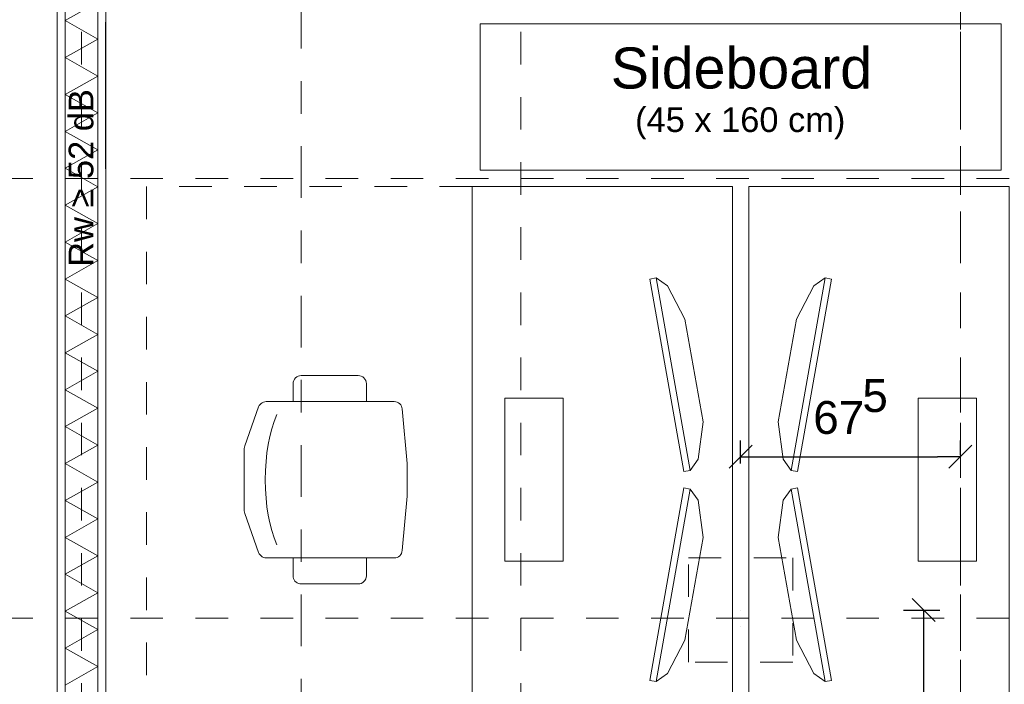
# Model space of a CAD drawing. Header units: metres. Extents: x -45.2 to 14.3, y -31.8 to 10.2.
# Tile 95 of 152: x -8.3 to -5.3, y -20.5 to -18.4. Entities that reach past the tile are written whole.
import ezdxf

# ---------------------------------------------------------------- set-up
doc = ezdxf.new("R2010")
doc.units = ezdxf.units.M
doc.header["$LTSCALE"] = 0.05
for name, pattern in [('Achsen 01', [5.291531, 3.175, -1.058062, 0.352704, -0.705764]), ('gestrichelt - 01', [2, 1, -1]), ('Raster 01', [2, 1, -1])]:
    doc.linetypes.add(name, pattern=pattern)
doc.layers.get('0').update_dxf_attribs({"lineweight": 25})
for name, color, linetype, lineweight, true_color in [('039_Trockenbauarbeiten-340 Dämmung', 7, 'Continuous', 9, 0xc0c0c0), ('ACTES-Einrichtung Aufsicht.', 7, 'Continuous', 9, 0xa6a6a6), ('AV1-Achsen', 1, 'Achsen 01', 18, 0xff0000), ('AV1-Bewegungsfläche', 7, 'gestrichelt - 01', 9, 0xd9d9d9), ('AV1-Einrichtung', 7, 'Continuous', 9, 0xa6a6a6), ('AV1-Raster', 7, 'Raster 01', 9, 0xa6a6a6)]:
    doc.layers.add(name, color=color, linetype=linetype, lineweight=lineweight, true_color=true_color)
for name, color, linetype, lineweight in [('039_Trockenbauarbeiten-340 Gipskarton', 7, 'Continuous', 9), ('053_Niederspannungsanlagen-Bodentanks', 7, 'gestrichelt - 01', 9), ('AV1-Akustikvorgaben-Trennwände', 7, 'Continuous', 5), ('AV1-Einrichtung Bemaßung', 7, 'Continuous', 9), ('AV1-Schnitt Achsen', 7, 'Achsen 01', 18)]:
    doc.layers.add(name, color=color, linetype=linetype, lineweight=lineweight)
doc.styles.add('Arial', font='arial.ttf')

msp = doc.modelspace()

# ---------------------------------------------------------------- linework, layer by layer
at = {"color": 0, "linetype": 'Continuous', "lineweight": 15}
for p, q in [((-6.1104, -19.7898), (-6.0396, -19.7191)), ((-5.3646, -19.7191), (-5.4354, -19.7898)), ((-5.5485, -20.1896), (-5.4778, -20.2604))]:
    msp.add_line(p, q, dxfattribs=at)
at = {"color": 0, "linetype": 'ByBlock', "lineweight": -2}
for p, q in [((-6.075, -19.7544), (-6.0043, -19.7544)), ((-5.4, -19.7544), (-5.4707, -19.7544)), ((-5.5132, -20.225), (-5.5132, -20.2957))]:
    msp.add_line(p, q, dxfattribs=at)
at = {"layer": '039_Trockenbauarbeiten-340 Dämmung'}
msp.add_lwpolyline([(-8.05, -21.475), (-8.05, -16.125), (-8.15, -16.125), (-8.15, -21.475)], close=True, dxfattribs=at)
msp.add_lwpolyline([(-8.15, -20.4552), (-8.05, -20.3985), (-8.15, -20.3419), (-8.05, -20.2852), (-8.15, -20.2286), (-8.05, -20.1719), (-8.15, -20.1153), (-8.05, -20.0586), (-8.15, -20.0019), (-8.05, -19.9453), (-8.15, -19.8886), (-8.05, -19.832), (-8.15, -19.7753), (-8.05, -19.7187), (-8.15, -19.662), (-8.05, -19.6054), (-8.15, -19.5487), (-8.05, -19.492), (-8.15, -19.4354), (-8.05, -19.3787), (-8.15, -19.3221), (-8.05, -19.2654), (-8.15, -19.2088), (-8.05, -19.1521), (-8.15, -19.0955), (-8.05, -19.0388), (-8.15, -18.9821), (-8.05, -18.9255), (-8.15, -18.8688), (-8.05, -18.8122), (-8.15, -18.7555), (-8.05, -18.6989), (-8.15, -18.6422), (-8.05, -18.5856), (-8.15, -18.5289), (-8.05, -18.4722), (-8.15, -18.4156), (-8.05, -18.3589)], dxfattribs=at)
at = {"layer": '039_Trockenbauarbeiten-340 Gipskarton'}
for points in [[(-8.15, -16.225), (-8.175, -16.225), (-8.175, -21.475), (-8.15, -21.475)], [(-8.025, -16.225), (-8.05, -16.225), (-8.05, -21.475), (-8.025, -21.475)]]:
    msp.add_lwpolyline(points, close=True, dxfattribs=at)
at = {"layer": '053_Niederspannungsanlagen-Bodentanks'}
msp.add_lwpolyline([(-6.235, -20.065), (-5.915, -20.065), (-5.915, -20.385), (-6.235, -20.385)], close=True, dxfattribs=at)
at = {"layer": 'ACTES-Einrichtung Aufsicht.'}
for points in [[(-6.3542, -19.2091), (-6.3345, -19.2056), (-6.2303, -19.7965), (-6.25, -19.8)], [(-6.2462, -19.3322), (-6.1906, -19.6474), (-6.206, -19.7618), (-6.2303, -19.7965), (-6.3345, -19.2056), (-6.2997, -19.23)], [(-5.9038, -19.3322), (-5.9594, -19.6474), (-5.944, -19.7618), (-5.9197, -19.7965), (-5.8155, -19.2056), (-5.8503, -19.23)], [(-5.9, -19.8), (-5.9197, -19.7965), (-5.8155, -19.2056), (-5.7958, -19.2091)], [(-7.45, -19.585), (-7.225, -19.585), (-7.225, -19.53), (-7.225, -19.53), (-7.2255, -19.5251), (-7.2269, -19.5204), (-7.2292, -19.5161), (-7.2323, -19.5123), (-7.2361, -19.5092), (-7.2404, -19.5069), (-7.2451, -19.5055), (-7.25, -19.505), (-7.425, -19.505), (-7.425, -19.505), (-7.4299, -19.5055), (-7.4346, -19.5069), (-7.4389, -19.5092), (-7.4427, -19.5123), (-7.4458, -19.5161), (-7.4481, -19.5204), (-7.4495, -19.5251), (-7.45, -19.53)], [(-7.5324, -20.065), (-7.1395, -20.065), (-7.1395, -20.065), (-7.1349, -20.0646), (-7.1305, -20.0633), (-7.1263, -20.0612), (-7.1226, -20.0584), (-7.1195, -20.055), (-7.1171, -20.0511), (-7.1155, -20.0467), (-7.1146, -20.0422), (-7.1, -19.875), (-7.1, -19.775), (-7.1146, -19.6078), (-7.1146, -19.6078), (-7.1155, -19.6033), (-7.1171, -19.5989), (-7.1195, -19.595), (-7.1226, -19.5916), (-7.1263, -19.5888), (-7.1305, -19.5867), (-7.1349, -19.5854), (-7.1395, -19.585), (-7.5324, -19.585), (-7.5324, -19.585), (-7.5367, -19.5854), (-7.541, -19.5865), (-7.5449, -19.5884), (-7.5485, -19.5909), (-7.5516, -19.594), (-7.5541, -19.5976), (-7.5559, -19.6016), (-7.5985, -19.7209), (-7.5985, -19.7209), (-7.5996, -19.7251), (-7.6, -19.7293), (-7.6, -19.9207), (-7.6, -19.9207), (-7.5996, -19.9249), (-7.5985, -19.9291), (-7.5559, -20.0484), (-7.5559, -20.0484), (-7.5541, -20.0524), (-7.5516, -20.056), (-7.5485, -20.0591), (-7.5449, -20.0616), (-7.541, -20.0635), (-7.5367, -20.0646)], [(-6.62, -20.075), (-6.8, -20.075), (-6.8, -19.575), (-6.62, -19.575)], [(-5.35, -20.075), (-5.53, -20.075), (-5.53, -19.575), (-5.35, -19.575)], [(-6.25, -19.85), (-6.2303, -19.8535), (-6.3345, -20.4444), (-6.3542, -20.4409)], [(-6.1906, -20.0026), (-6.2462, -20.3178), (-6.2997, -20.42), (-6.3345, -20.4444), (-6.2303, -19.8535), (-6.206, -19.8882)], [(-5.9594, -20.0026), (-5.9038, -20.3178), (-5.8503, -20.42), (-5.8155, -20.4444), (-5.9197, -19.8535), (-5.944, -19.8882)], [(-5.7958, -20.4409), (-5.8155, -20.4444), (-5.9197, -19.8535), (-5.9, -19.85)], [(-7.225, -20.065), (-7.45, -20.065), (-7.45, -20.12), (-7.45, -20.12), (-7.4496, -20.1243), (-7.4485, -20.1286), (-7.4467, -20.1325), (-7.4442, -20.1361), (-7.4411, -20.1392), (-7.4375, -20.1417), (-7.4336, -20.1435), (-7.4293, -20.1446), (-7.425, -20.145), (-7.25, -20.145), (-7.25, -20.145), (-7.2451, -20.1445), (-7.2404, -20.1431), (-7.2361, -20.1408), (-7.2323, -20.1377), (-7.2292, -20.1339), (-7.2269, -20.1296), (-7.2255, -20.1249), (-7.225, -20.12)]]:
    msp.add_lwpolyline(points, close=True, dxfattribs=at)
for points in [[(-7.5354, -19.825), (-7.5348, -19.7964), (-7.5331, -19.7688), (-7.5304, -19.7423), (-7.5265, -19.7167), (-7.5215, -19.6923), (-7.5155, -19.6688), (-7.5083, -19.6464), (-7.5, -19.625)], [(-7.5354, -19.825), (-7.5348, -19.8536), (-7.5331, -19.8812), (-7.5304, -19.9077), (-7.5265, -19.9333), (-7.5215, -19.9577), (-7.5155, -19.9812), (-7.5083, -20.0036), (-7.5, -20.025)]]:
    msp.add_lwpolyline(points, dxfattribs=at)
at = {"layer": 'AV1-Achsen'}
msp.add_line((-5.4, -26.5), (-5.4, 4.9), dxfattribs=at)
at = {"layer": 'AV1-Bewegungsfläche'}
msp.add_lwpolyline([(-6.9, -20.725), (-6.9, -18.925), (-7.9, -18.925), (-7.9, -20.725)], close=True, dxfattribs=at)
at = {"layer": 'AV1-Einrichtung'}
for points in [[(-6.875, -18.875), (-6.875, -18.425), (-5.275, -18.425), (-5.275, -18.875)], [(-6.1, -20.725), (-6.9, -20.725), (-6.9, -18.925), (-6.1, -18.925)], [(-5.25, -20.725), (-6.05, -20.725), (-6.05, -18.925), (-5.25, -18.925)]]:
    msp.add_lwpolyline(points, close=True, dxfattribs=at)
at = {"layer": 'AV1-Einrichtung Bemaßung', "color": 0, "lineweight": -2}
for p, q in [((-8.025, -18.87), (-8.025, -18.42)), ((-6.075, -19.775), (-6.075, -19.7044)), ((-5.4, -19.75), (-5.4, -19.7044)), ((-6.0043, -19.7544), (-5.4707, -19.7544)), ((-5.575, -20.225), (-5.4632, -20.225)), ((-5.5132, -20.2957), (-5.5132, -21.4043))]:
    msp.add_line(p, q, dxfattribs=at)
at = {"layer": 'AV1-Raster'}
for p, q in [((-8.1, -22.95), (-8.1, 1.35)), ((-6.75, -22.95), (-6.75, 1.35)), ((-5.4, -22.95), (-5.4, 1.35)), ((1.35, -18.9), (-40.5, -18.9)), ((1.35, -20.25), (-40.5, -20.25))]:
    msp.add_line(p, q, dxfattribs=at)
at = {"layer": 'AV1-Schnitt Achsen'}
msp.add_line((-7.425, -26.3), (-7.425, 4.7), dxfattribs=at)
at = {"layer": 'Defpoints', "color": 0, "lineweight": 0}
for p, q in [((-5.4, -19.7544), (-5.4, -19.7544)), ((-6.075, -20.225), (-6.075, -20.225)), ((-5.4, -20.25), (-5.4, -20.25)), ((-6.075, -20.275), (-6.075, -20.275))]:
    msp.add_line(p, q, dxfattribs=at)

# ---------------------------------------------------------------- texts
at = {"layer": 'AV1-Akustikvorgaben-Trennwände', "insert": (-8.0627, -19.1713), "char_height": 0.07565, "attachment_point": 7, "rotation": 90, "style": 'Arial'}
msp.add_mtext('Rw ≥ 52 dB', dxfattribs=at)
at = {"layer": 'AV1-Einrichtung', "attachment_point": 7, "style": 'Arial'}
for s, insert, char_height in [('Sideboard', (-6.4741, -18.6258), 0.12609), ('(45 x 160 cm)', (-6.3993, -18.7802), 0.075654)]:
    msp.add_mtext(s, dxfattribs=dict(at, insert=insert, char_height=char_height))
at = {"layer": 'AV1-Einrichtung Bemaßung', "color": 0, "attachment_point": 7, "style": 'Arial'}
for s, insert, char_height in [('5', (-5.7011, -19.6185), 0.1009), ('67', (-5.852, -19.6857), 0.10087)]:
    msp.add_mtext(s, dxfattribs=dict(at, insert=insert, char_height=char_height))

doc.saveas('drawing.dxf')
